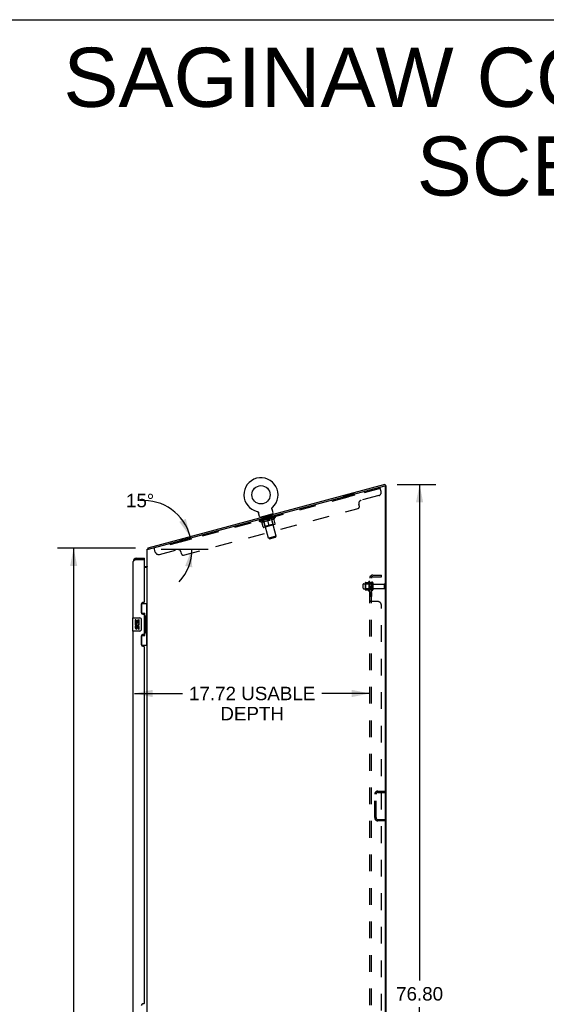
# Model space of a CAD drawing. Header units: inches. Extents: x 0 to 230, y 0 to 149.
# Tile 91 of 92: x 112 to 151, y 74 to 149. Entities that reach past the tile are written whole.
import ezdxf

# ---------------------------------------------------------------- set-up
doc = ezdxf.new("R2010")
doc.units = ezdxf.units.IN
doc.header["$LTSCALE"] = 12.635135
doc.header["$MEASUREMENT"] = 0
doc.linetypes.add('HIDDEN', pattern=[0.2, 0.1, -0.1])
doc.layers.get('0').update_dxf_attribs({"linetype": 'CONTINUOUS'})
for name, color, linetype in [('02___PRT_ALL_AXES', 7, 'CONTINUOUS'), ('DEFAULT_2', 8, 'HIDDEN'), ('DIMENSIONS', 7, 'CONTINUOUS')]:
    doc.layers.add(name, color=color, linetype=linetype)
doc.styles.get("Standard").update_dxf_attribs({"font": 'arial.ttf'})
doc.dimstyles.new('DIMSTYLE_1', dxfattribs={"dimtxt": 1.013514, "dimasz": 1.351351, "dimexe": 0.09, "dimexo": 0.07, "dimgap": 0.0375, "dimtad": 0, "dimtih": 1, "dimtoh": 1, "dimzin": 4, "dimdsep": 46, "dimtxsty": 'Standard', "dimblk": '_FILLED', "dimblk1": '_FILLED', "dimblk2": '_FILLED', "dimcen": 0.09, "dimazin": 1, "dimtfac": 1, "dimtofl": 0, "dimtmove": 0, "dimatfit": 3, "dimldrblk": '_FILLED', "dimfxl": 1, "dimtolj": 1, "dimtzin": 4, "dimarcsym": 0})
doc.dimstyles.new('DIMSTYLE_2', dxfattribs={"dimtxt": 1.013514, "dimasz": 1.351351, "dimexe": 0.09, "dimexo": 0.07, "dimgap": 0.0375, "dimtad": 0, "dimtih": 1, "dimtoh": 1, "dimdec": 0, "dimzin": 4, "dimdsep": 46, "dimtxsty": 'Standard', "dimblk": '_FILLED', "dimblk1": '_FILLED', "dimblk2": '_FILLED', "dimcen": 0.09, "dimadec": 0, "dimazin": 1, "dimtfac": 1, "dimtofl": 0, "dimtmove": 0, "dimatfit": 3, "dimldrblk": '_FILLED', "dimfxl": 1, "dimtolj": 1, "dimtzin": 4, "dimarcsym": 0})

# ---------------------------------------------------------------- blocks, each defined once
blk = doc.blocks.new('_FILLED')
at = {"color": 0, "linetype": 'ByBlock'}
blk.add_solid([(0, 0), (-1, 0.2), (-1, -0.2)], dxfattribs=at)
blk = doc.blocks.new('*D5')
at = {"layer": 'DIMENSIONS', "color": 2, "linetype": 'Continuous'}
for p, q in [((140.109, 113.615), (143.015, 113.615)), ((141.799, 113.615), (141.799, 76.226)), ((141.799, 36.811), (141.799, 74.199)), ((140.163, 36.811), (143.015, 36.811))]:
    blk.add_line(p, q, dxfattribs=at)
at = {"layer": 'DIMENSIONS', "color": 2, "linetype": 'Continuous', "xscale": 1.3513513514, "yscale": 1.3513513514, "zscale": 1.3513513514}
for p, rotation in [((141.799, 113.615), 90), ((141.799, 36.811), 270)]:
    blk.add_blockref('_FILLED', p, dxfattribs=dict(at, rotation=rotation))
at = {"layer": 'DIMENSIONS', "color": 2, "linetype": 'Continuous', "insert": (141.799, 75.72), "char_height": 1.0135, "width": 3.54165, "attachment_point": 2, "line_spacing_factor": 0.9}
blk.add_mtext('76.80', dxfattribs=at)
blk = doc.blocks.new('*D6')
at = {"layer": 'DIMENSIONS', "color": 2, "linetype": 'Continuous'}
for p, q in [((120.38, 108.81), (114.504, 108.81)), ((115.72, 108.81), (115.72, 73.824)), ((115.72, 36.811), (115.72, 71.797)), ((120.53, 36.811), (114.504, 36.811))]:
    blk.add_line(p, q, dxfattribs=at)
at = {"layer": 'DIMENSIONS', "color": 2, "linetype": 'Continuous', "xscale": 1.3513513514, "yscale": 1.3513513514, "zscale": 1.3513513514}
for p, rotation in [((115.72, 108.81), 90), ((115.72, 36.811), 270)]:
    blk.add_blockref('_FILLED', p, dxfattribs=dict(at, rotation=rotation))
at = {"layer": 'DIMENSIONS', "color": 2, "linetype": 'Continuous', "insert": (115.72, 73.317), "char_height": 1.0135, "width": 3.54165, "attachment_point": 2, "line_spacing_factor": 0.9}
blk.add_mtext('72.00', dxfattribs=at)
blk = doc.blocks.new('*D10')
at = {"layer": 'DIMENSIONS', "color": 2, "linetype": 'Continuous'}
blk.add_line((122.319, 108.741), (125.853, 108.741), dxfattribs=at)
for start, end in [(15, 93.87754), (317.75618, 360)]:
    blk.add_arc((120.971, 108.741), 3.666, start, end, dxfattribs=at)
for points in [[(123.685, 110.792), (124.512, 109.689), (124.172, 111.025)], [(124.655, 107.363), (124.637, 108.741), (124.123, 107.462)]]:
    blk.add_solid(points, dxfattribs=at)
at = {"layer": 'DIMENSIONS', "color": 2, "linetype": 'Continuous', "insert": (120.723, 112.905), "char_height": 1.01351, "width": 2.25058, "attachment_point": 2, "line_spacing_factor": 0.9}
blk.add_mtext('15\\fgdt;{\\fgdt;~}', dxfattribs=at)
blk = doc.blocks.new('*D19')
at = {"layer": 'DIMENSIONS', "color": 2, "linetype": 'Continuous'}
for p, q in [((120.315, 97.855), (123.916, 97.855)), ((138.04, 97.855), (134.439, 97.855))]:
    blk.add_line(p, q, dxfattribs=at)
at = {"layer": 'DIMENSIONS', "color": 2, "linetype": 'Continuous', "xscale": 1.3513513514, "yscale": 1.3513513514, "zscale": 1.3513513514, "rotation": 180}
blk.add_blockref('_FILLED', (120.315, 97.855), dxfattribs=at)
at = {"layer": 'DIMENSIONS', "color": 2, "linetype": 'Continuous', "xscale": 1.3513513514, "yscale": 1.3513513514, "zscale": 1.3513513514}
blk.add_blockref('_FILLED', (138.04, 97.855), dxfattribs=at)
at = {"layer": 'DIMENSIONS', "color": 2, "linetype": 'Continuous', "insert": (129.177, 98.362), "char_height": 1.01351, "width": 9.5097, "attachment_point": 2, "line_spacing_factor": 0.9}
blk.add_mtext('17.72 USABLE\\PDEPTH', dxfattribs=at)

msp = doc.modelspace()

# ---------------------------------------------------------------- linework, layer by layer
at = {"color": 7, "linetype": 'Continuous'}
for p, q in [((0, 148.649), (229.73, 148.649)), ((121.334, 108.838), (139.192, 113.623)), ((139.219, 113.522), (139.192, 113.623)), ((139.269, 113.508), (139.202, 113.508)), ((129.555, 111.578), (129.555, 111.578)), ((129.555, 111.578), (129.56, 111.576)), ((129.557, 111.577), (129.559, 111.577)), ((129.56, 111.576), (129.565, 111.575)), ((129.565, 111.575), (129.57, 111.573)), ((129.57, 111.573), (129.575, 111.572)), ((129.575, 111.572), (129.58, 111.57)), ((129.58, 111.57), (129.585, 111.567)), ((129.585, 111.568), (129.589, 111.565)), ((129.589, 111.565), (129.594, 111.563)), ((129.594, 111.563), (129.599, 111.56)), ((129.598, 111.56), (129.603, 111.557)), ((129.603, 111.557), (129.607, 111.554)), ((129.607, 111.554), (129.611, 111.551)), ((129.611, 111.551), (129.616, 111.548)), ((129.615, 111.548), (129.62, 111.544)), ((129.619, 111.544), (129.623, 111.541)), ((129.623, 111.541), (129.627, 111.537)), ((129.627, 111.537), (129.631, 111.533)), ((129.631, 111.533), (129.634, 111.529)), ((129.634, 111.529), (129.637, 111.525)), ((129.637, 111.525), (129.64, 111.521)), ((129.64, 111.521), (129.643, 111.517)), ((129.643, 111.517), (129.646, 111.512)), ((129.646, 111.512), (129.649, 111.508)), ((129.649, 111.508), (129.651, 111.503)), ((129.651, 111.503), (129.654, 111.499)), ((129.654, 111.499), (129.656, 111.494)), ((129.656, 111.494), (129.658, 111.489)), ((129.658, 111.489), (129.659, 111.484)), ((129.661, 111.479), (129.662, 111.475)), ((129.738, 111.192), (129.662, 111.475)), ((130.744, 111.39), (129.778, 111.131)), ((130.668, 111.797), (130.669, 111.802)), ((130.668, 111.791), (130.668, 111.797)), ((130.668, 111.786), (130.668, 111.791)), ((130.668, 111.781), (130.668, 111.786)), ((130.668, 111.776), (130.668, 111.781)), ((130.668, 111.77), (130.668, 111.776)), ((130.669, 111.765), (130.668, 111.77)), ((130.669, 111.802), (130.67, 111.807)), ((130.669, 111.76), (130.669, 111.765)), ((130.67, 111.755), (130.669, 111.76)), ((130.67, 111.807), (130.671, 111.812)), ((130.672, 111.75), (130.67, 111.755)), ((130.671, 111.812), (130.672, 111.817)), ((130.672, 111.817), (130.673, 111.822)), ((130.673, 111.745), (130.672, 111.75)), ((130.673, 111.822), (130.675, 111.827)), ((130.748, 111.463), (130.673, 111.745)), ((130.675, 111.827), (130.677, 111.832)), ((130.676, 111.832), (130.678, 111.837)), ((130.68, 111.842), (130.683, 111.847)), ((130.683, 111.847), (130.685, 111.851)), ((130.685, 111.851), (130.688, 111.856)), ((130.688, 111.856), (130.69, 111.86)), ((130.69, 111.86), (130.693, 111.865)), ((130.693, 111.865), (130.696, 111.869)), ((130.696, 111.869), (130.7, 111.873)), ((130.7, 111.873), (130.703, 111.877)), ((130.703, 111.877), (130.706, 111.881)), ((130.706, 111.881), (130.71, 111.885)), ((130.706, 111.881), (130.708, 111.882)), ((130.71, 111.885), (130.714, 111.888)), ((130.711, 111.886), (130.713, 111.887)), ((130.744, 111.39), (130.752, 111.361)), ((129.778, 111.131), (129.786, 111.102)), ((121.319, 108.781), (121.358, 108.752)), ((121.334, 108.838), (121.361, 108.741)), ((120.457, 108.061), (120.457, 107.957)), ((121.065, 107.957), (121.045, 107.957)), ((121.065, 107.957), (121.065, 108.061)), ((121.065, 107.415), (121.126, 107.415)), ((121.264, 107.447), (121.266, 107.445)), ((120.828, 104.636), (121.269, 104.636)), ((120.865, 103.856), (120.865, 104.636)), ((121.23, 103.611), (121.23, 104.636)), ((120.151, 103.546), (120.151, 102.576)), ((120.166, 103.561), (120.706, 103.561)), ((120.806, 103.461), (120.806, 102.661)), ((120.865, 103.901), (121.092, 103.901)), ((121.092, 102.221), (121.092, 103.901)), ((121.129, 103.661), (121.129, 103.641)), ((121.129, 103.611), (121.129, 102.511)), ((121.251, 103.611), (121.129, 103.611)), ((121.251, 102.511), (121.251, 103.611)), ((120.706, 102.561), (120.166, 102.561)), ((121.251, 102.511), (121.129, 102.511)), ((121.129, 102.48), (121.129, 102.46)), ((121.23, 101.486), (121.23, 102.511)), ((120.865, 101.486), (120.865, 102.266)), ((120.865, 102.221), (121.092, 102.221)), ((120.828, 101.486), (121.269, 101.486))]:
    msp.add_line(p, q, dxfattribs=at)
at = {"color": 3, "linetype": 'Continuous'}
for p, q in [((121.373, 108.741), (139.177, 113.511)), ((139.219, 113.522), (139.19, 113.515)), ((139.217, 36.977), (139.217, 113.481)), ((139.269, 36.915), (139.269, 113.508)), ((121.269, 36.915), (121.269, 108.741)), ((121.269, 108.741), (121.373, 108.741)), ((120.211, 103.561), (120.211, 107.814)), ((120.372, 107.925), (120.354, 107.918)), ((120.383, 107.929), (120.372, 107.925)), ((120.395, 107.934), (120.383, 107.929)), ((120.408, 107.938), (120.395, 107.934)), ((120.426, 107.945), (120.408, 107.938)), ((120.457, 107.957), (120.426, 107.945)), ((120.457, 108.061), (121.065, 108.061)), ((120.457, 107.957), (121.045, 107.957)), ((121.065, 104.768), (121.065, 107.937)), ((121.269, 107.363), (121.065, 107.363)), ((121.005, 104.708), (120.945, 104.708)), ((120.815, 104.578), (120.815, 103.958)), ((120.945, 103.828), (121.005, 103.828)), ((121.065, 102.353), (121.065, 103.768)), ((120.211, 73.311), (120.211, 102.561)), ((120.815, 102.163), (120.815, 101.543)), ((121.005, 102.293), (120.945, 102.293)), ((120.945, 101.413), (121.005, 101.413)), ((121.065, 74.518), (121.065, 101.353)), ((121.005, 74.458), (120.945, 74.458))]:
    msp.add_line(p, q, dxfattribs=at)
at = {"color": 7, "linetype": 'Continuous'}
for points in [[(129.658, 111.489), (129.659, 111.484), (129.661, 111.479)], [(130.673, 111.745), (130.672, 111.75), (130.67, 111.755)], [(130.678, 111.837), (130.681, 111.842), (130.683, 111.847)], [(121.319, 108.781), (121.321, 108.783), (121.322, 108.785), (121.323, 108.787), (121.324, 108.79), (121.324, 108.793), (121.325, 108.796), (121.325, 108.799), (121.325, 108.803), (121.326, 108.806), (121.326, 108.809)], [(121.326, 108.809), (121.326, 108.815), (121.326, 108.818), (121.327, 108.821), (121.327, 108.824), (121.327, 108.826), (121.328, 108.829), (121.328, 108.831), (121.329, 108.833), (121.33, 108.835), (121.331, 108.836), (121.332, 108.837), (121.333, 108.838), (121.334, 108.838)], [(121.24, 107.471), (121.24, 107.471), (121.24, 107.47), (121.24, 107.47), (121.24, 107.469), (121.241, 107.468), (121.242, 107.467), (121.244, 107.465), (121.245, 107.464), (121.247, 107.463), (121.251, 107.46)], [(121.251, 107.46), (121.253, 107.458), (121.255, 107.456), (121.257, 107.454), (121.259, 107.452)], [(121.259, 107.452), (121.261, 107.451), (121.263, 107.449), (121.264, 107.447)], [(121.266, 107.445), (121.267, 107.443), (121.268, 107.441), (121.268, 107.44), (121.269, 107.438), (121.269, 107.437)], [(120.799, 103.497), (120.801, 103.491), (120.803, 103.485), (120.804, 103.479), (120.805, 103.473), (120.805, 103.467), (120.806, 103.461)], [(121.056, 103.8), (121.058, 103.803), (121.063, 103.812), (121.068, 103.819), (121.073, 103.827), (121.076, 103.834), (121.08, 103.84), (121.083, 103.846), (121.085, 103.852), (121.087, 103.857), (121.089, 103.862), (121.09, 103.866), (121.091, 103.87), (121.092, 103.874), (121.092, 103.877)], [(120.806, 102.661), (120.805, 102.654), (120.805, 102.648), (120.804, 102.642), (120.803, 102.636), (120.801, 102.63), (120.799, 102.625)], [(121.092, 102.244), (121.092, 102.248), (121.091, 102.251), (121.09, 102.255), (121.089, 102.26), (121.087, 102.265), (121.085, 102.27), (121.083, 102.275), (121.08, 102.281), (121.076, 102.288), (121.073, 102.295), (121.068, 102.302), (121.063, 102.31), (121.058, 102.318), (121.056, 102.322)]]:
    msp.add_lwpolyline(points, dxfattribs=at)
at = {"color": 3, "linetype": 'Continuous'}
msp.add_lwpolyline([(120.354, 107.918), (120.349, 107.915), (120.343, 107.913), (120.338, 107.911), (120.332, 107.908), (120.327, 107.906), (120.322, 107.904), (120.316, 107.902), (120.311, 107.899), (120.306, 107.897), (120.301, 107.895), (120.297, 107.892), (120.292, 107.89), (120.287, 107.888), (120.283, 107.885), (120.279, 107.883), (120.274, 107.881), (120.27, 107.879), (120.266, 107.876), (120.262, 107.874), (120.259, 107.872), (120.255, 107.869), (120.251, 107.867), (120.248, 107.865), (120.245, 107.862), (120.242, 107.86), (120.239, 107.858), (120.236, 107.856), (120.233, 107.853), (120.231, 107.851), (120.228, 107.849), (120.226, 107.846), (120.224, 107.844), (120.222, 107.842), (120.22, 107.839), (120.219, 107.837), (120.217, 107.835), (120.216, 107.833), (120.215, 107.83), (120.214, 107.828), (120.213, 107.826), (120.212, 107.823), (120.211, 107.821), (120.211, 107.819), (120.211, 107.816), (120.211, 107.814)], dxfattribs=at)
at = {"color": 7, "linetype": 'Continuous'}
msp.add_circle((129.84, 112.833), 0.688, dxfattribs=at)
for centre, radius, start, end in [((129.84, 112.833), 1.288, 312.70045, 257.29954), ((130.682, 111.445), 0.069, 285, 15), ((129.805, 111.21), 0.069, 195, 285), ((121.515, 108.631), 0.246, 142.60593, 153.65775), ((120.457, 107.814), 0.142, 90, 131.36571), ((120.375, 107.671), 0.26, 87.41279, 90), ((121.126, 107.557), 0.142, 270, 360), ((120.166, 103.546), 0.015, 90, 180), ((120.706, 103.461), 0.1, 21.20502, 90), ((120.166, 102.576), 0.015, 180, 270), ((120.706, 102.661), 0.1, 270, 338.79459)]:
    msp.add_arc(centre, radius, start, end, dxfattribs=at)
at = {"color": 3, "linetype": 'Continuous'}
for centre, radius, start, end in [((139.186, 113.481), 0.0312, 0, 105), ((120.457, 107.814), 0.246, 90, 180), ((121.045, 107.937), 0.02, 0, 90), ((120.945, 104.578), 0.13, 90, 180), ((121.005, 104.768), 0.06, 270, 360), ((120.945, 103.958), 0.13, 180, 270), ((121.005, 103.768), 0.06, 0, 90), ((120.945, 102.163), 0.13, 90, 180), ((121.005, 102.353), 0.06, 270, 360), ((120.945, 101.543), 0.13, 180, 270), ((121.005, 101.353), 0.06, 0, 90), ((120.945, 74.328), 0.13, 90, 180), ((121.005, 74.518), 0.06, 270, 360)]:
    msp.add_arc(centre, radius, start, end, dxfattribs=at)
at = {"color": 7, "linetype": 'Continuous'}
for centre, start_param, end_param in [((121.025, 103.651), -1.51401, -0.699287), ((121.025, 103.651), -2.442306, -1.627583), ((121.025, 102.47), -1.51401, -0.699287), ((121.025, 102.47), -2.442306, -1.627583)]:
    msp.add_ellipse(centre, major_axis=(0, 0.18), ratio=0.579493, start_param=start_param, end_param=end_param, dxfattribs=at)
at = {"layer": '02___PRT_ALL_AXES', "color": 8, "linetype": 'HIDDEN'}
for p, q in [((136.876, 112.895), (136.031, 112.668)), ((136.876, 112.895), (136.903, 112.794)), ((136.031, 112.668), (136.058, 112.568)), ((136.903, 112.794), (136.058, 112.568)), ((130.718, 111.245), (129.873, 111.018)), ((129.9, 110.918), (129.873, 111.018)), ((130.745, 111.144), (129.9, 110.918)), ((130.745, 111.144), (130.718, 111.245)), ((124.561, 109.595), (123.715, 109.368)), ((123.715, 109.368), (123.742, 109.268)), ((124.587, 109.494), (123.742, 109.268)), ((124.561, 109.595), (124.587, 109.494)), ((137.97, 106.292), (137.97, 105.58)), ((138.04, 106.186), (138.04, 106.27)), ((138.04, 106.186), (138.04, 105.686)), ((138.165, 106.186), (138.04, 106.186)), ((138.165, 106.186), (138.165, 105.686)), ((137.57, 106.119), (138.165, 106.119)), ((137.57, 105.753), (138.165, 105.753)), ((138.04, 105.602), (138.04, 105.686)), ((138.165, 105.686), (138.04, 105.686)), ((138.04, 105.457), (138.04, 105.176)), ((138.165, 105.457), (138.04, 105.457)), ((138.165, 105.457), (138.165, 105.176)), ((138.333, 106.102), (139.135, 106.102)), ((138.333, 105.77), (139.135, 105.77)), ((138.165, 105.176), (138.04, 105.176))]:
    msp.add_line(p, q, dxfattribs=at)
at = {"layer": '02___PRT_ALL_AXES', "color": 7, "linetype": 'Continuous'}
for p, q in [((120.354, 103.407), (120.354, 103.176)), ((120.417, 103.407), (120.354, 103.407)), ((120.354, 103.176), (120.615, 103.176)), ((120.417, 103.239), (120.417, 103.407)), ((120.48, 103.239), (120.417, 103.239)), ((120.48, 103.375), (120.48, 103.239)), ((120.54, 103.375), (120.48, 103.375)), ((120.54, 103.239), (120.54, 103.375)), ((120.605, 103.239), (120.54, 103.239)), ((120.615, 103.176), (120.588, 103.157)), ((120.605, 103.407), (120.605, 103.239)), ((120.668, 103.407), (120.605, 103.407)), ((120.65, 103.176), (120.668, 103.176)), ((120.668, 103.176), (120.668, 103.407)), ((120.354, 102.946), (120.354, 102.809)), ((120.417, 102.946), (120.354, 102.946)), ((120.424, 103.14), (120.367, 103.165)), ((120.417, 102.809), (120.417, 102.946)), ((120.479, 102.851), (120.48, 102.809)), ((120.54, 102.789), (120.54, 102.858)), ((120.605, 102.851), (120.605, 102.715)), ((120.605, 102.715), (120.668, 102.715)), ((120.668, 102.715), (120.668, 102.851))]:
    msp.add_line(p, q, dxfattribs=at)
at = {"layer": '02___PRT_ALL_AXES', "color": 8, "linetype": 'HIDDEN'}
for centre, radius, start, end in [((138.57, 105.936), 0.698, 149.33687, 156.03207), ((138.001, 106.27), 0.0384, 0, 145.55034), ((138.57, 105.936), 0.698, 203.96793, 210.66313), ((138.001, 105.602), 0.0384, 214.44966, 360)]:
    msp.add_arc(centre, radius, start, end, dxfattribs=at)
at = {"layer": '02___PRT_ALL_AXES', "color": 7, "linetype": 'Continuous'}
for centre, radius, start, end in [((120.511, 103.103), 0.157, 25.73705, 27.8532), ((120.511, 103.103), 0.157, 156.59665, 341.87913), ((120.448, 102.809), 0.0943, 180, 248.67039), ((120.448, 102.809), 0.0943, 248.69989, 347.43379), ((120.511, 103.103), 0.0943, 156.59665, 35.11217), ((120.448, 102.809), 0.0314, 180, 0.04847), ((120.574, 102.851), 0.0943, 0, 180), ((120.574, 102.846), 0.0362, 83.42855, 161.76278), ((120.574, 102.851), 0.0314, 0, 81.22946), ((120.514, 103.103), 0.154, 341.41988, 26.19629)]:
    msp.add_arc(centre, radius, start, end, dxfattribs=at)
at = {"layer": 'DEFAULT_2', "color": 8, "linetype": 'HIDDEN'}
for p, q in [((138.835, 113.312), (121.81, 108.75)), ((138.897, 113.079), (138.808, 113.412)), ((137.256, 111.961), (137.215, 112.111)), ((138.72, 112.773), (137.392, 112.417)), ((124.006, 108.282), (137.167, 111.808)), ((129.555, 111.578), (129.555, 111.578)), ((129.564, 111.575), (129.565, 111.575)), ((130.563, 111.342), (130.571, 111.313)), ((130.714, 111.888), (130.714, 111.888)), ((129.724, 110.82), (129.711, 110.865)), ((129.722, 110.861), (129.721, 110.868)), ((130.947, 111.148), (129.724, 110.82)), ((129.906, 110.753), (129.724, 110.82)), ((129.732, 110.86), (129.731, 110.863)), ((129.732, 110.86), (130.92, 111.179)), ((129.74, 110.863), (129.739, 110.866)), ((129.741, 110.863), (129.74, 110.866)), ((129.75, 110.869), (129.748, 110.875)), ((129.767, 110.87), (129.766, 110.873)), ((129.768, 110.87), (129.768, 110.873)), ((129.795, 110.881), (129.793, 110.887)), ((129.81, 110.881), (129.809, 110.884)), ((129.813, 110.882), (129.812, 110.885)), ((130.009, 110.938), (129.815, 110.886)), ((129.856, 110.897), (129.855, 110.903)), ((129.858, 110.894), (129.858, 110.897)), ((129.859, 110.894), (129.858, 110.897)), ((129.862, 110.895), (129.861, 110.898)), ((129.869, 110.897), (129.868, 110.9)), ((129.869, 110.897), (129.868, 110.9)), ((129.872, 110.898), (129.871, 110.901)), ((129.876, 110.899), (129.875, 110.903)), ((129.88, 110.9), (129.879, 110.903)), ((129.893, 110.904), (129.893, 110.907)), ((130.01, 110.406), (129.905, 110.798)), ((129.906, 110.753), (129.916, 110.756)), ((129.911, 110.908), (129.91, 110.914)), ((129.911, 110.908), (129.91, 110.911)), ((129.932, 110.917), (129.93, 110.924)), ((129.931, 110.914), (129.93, 110.917)), ((129.931, 110.914), (129.93, 110.917)), ((129.942, 110.917), (129.941, 110.92)), ((129.946, 110.918), (129.945, 110.921)), ((129.955, 110.92), (129.954, 110.923)), ((129.959, 111.18), (129.967, 111.151)), ((129.966, 110.923), (129.964, 110.93)), ((130.406, 109.559), (129.98, 111.15)), ((129.981, 110.927), (129.98, 110.93)), ((129.984, 110.928), (129.983, 110.931)), ((130.01, 110.935), (130.009, 110.938)), ((130.074, 110.955), (130.014, 110.939)), ((130.019, 110.941), (130.017, 110.947)), ((130.026, 110.939), (130.026, 110.942)), ((130.031, 110.94), (130.03, 110.944)), ((130.155, 110.447), (130.034, 110.9)), ((130.037, 110.942), (130.035, 110.95)), ((130.041, 110.943), (130.04, 110.946)), ((130.051, 110.946), (130.051, 110.949)), ((130.228, 110.84), (130.054, 110.793)), ((130.88, 110.6), (130.056, 110.379)), ((130.075, 110.952), (130.074, 110.955)), ((130.146, 110.974), (130.089, 110.959)), ((130.109, 110.961), (130.109, 110.964)), ((130.116, 110.967), (130.114, 110.973)), ((130.12, 110.964), (130.119, 110.968)), ((130.122, 110.965), (130.12, 110.974)), ((130.125, 110.966), (130.124, 110.969)), ((130.132, 110.968), (130.131, 110.971)), ((130.147, 110.972), (130.146, 110.974)), ((130.759, 110.609), (130.155, 110.447)), ((130.224, 110.995), (130.171, 110.981)), ((130.185, 110.982), (130.184, 110.985)), ((130.214, 110.993), (130.323, 111.029)), ((130.219, 110.994), (130.217, 111.001)), ((130.219, 110.994), (130.217, 111.001)), ((130.217, 111.001), (130.217, 111.001)), ((130.22, 110.991), (130.219, 110.994)), ((130.224, 110.992), (130.223, 110.996)), ((130.225, 110.992), (130.224, 110.996)), ((130.225, 110.992), (130.224, 110.995)), ((130.305, 111.017), (130.258, 111.004)), ((130.264, 111.003), (130.264, 111.006)), ((130.306, 111.014), (130.305, 111.017)), ((130.322, 111.022), (130.322, 111.022)), ((130.323, 111.019), (130.322, 111.022)), ((130.323, 111.019), (130.322, 111.022)), ((130.325, 111.023), (130.323, 111.029)), ((130.328, 111.02), (130.327, 111.023)), ((130.328, 111.02), (130.327, 111.023)), ((130.327, 111.023), (130.327, 111.023)), ((130.329, 111.024), (130.392, 111.04)), ((130.346, 111.025), (130.345, 111.028)), ((130.468, 110.49), (130.353, 110.918)), ((130.359, 111.036), (130.435, 111.052)), ((130.361, 111.032), (130.359, 111.036)), ((130.381, 111.037), (130.38, 111.041)), ((130.387, 111.036), (130.386, 111.039)), ((130.426, 111.046), (130.425, 111.05)), ((130.426, 111.049), (130.479, 111.063)), ((130.427, 111.046), (130.426, 111.049)), ((130.428, 111.047), (130.427, 111.05)), ((130.429, 111.057), (130.429, 111.057)), ((130.431, 111.051), (130.429, 111.057)), ((130.431, 111.051), (130.429, 111.057)), ((130.431, 111.048), (130.431, 111.051)), ((130.467, 111.057), (130.466, 111.06)), ((130.674, 110.959), (130.501, 110.913)), ((130.504, 111.07), (130.561, 111.086)), ((130.504, 111.067), (130.504, 111.07)), ((130.519, 111.071), (130.518, 111.075)), ((130.526, 111.073), (130.526, 111.076)), ((130.529, 111.074), (130.527, 111.083)), ((130.531, 111.075), (130.53, 111.078)), ((130.534, 111.079), (130.532, 111.085)), ((130.542, 111.077), (130.541, 111.08)), ((130.986, 109.715), (130.56, 111.305)), ((130.576, 111.09), (130.636, 111.106)), ((130.577, 111.087), (130.576, 111.09)), ((130.6, 111.093), (130.599, 111.096)), ((130.611, 111.096), (130.61, 111.099)), ((130.615, 111.097), (130.612, 111.105)), ((130.62, 111.098), (130.62, 111.102)), ((130.625, 111.1), (130.624, 111.103)), ((130.631, 111.105), (130.629, 111.111)), ((130.759, 110.609), (130.638, 111.062)), ((130.641, 111.107), (130.835, 111.159)), ((130.641, 111.104), (130.641, 111.107)), ((130.668, 111.111), (130.667, 111.114)), ((130.671, 111.112), (130.67, 111.115)), ((130.686, 111.116), (130.684, 111.123)), ((130.697, 111.119), (130.696, 111.122)), ((130.706, 111.121), (130.705, 111.124)), ((130.71, 111.122), (130.709, 111.125)), ((130.718, 111.128), (130.716, 111.134)), ((130.72, 111.125), (130.719, 111.128)), ((130.72, 111.125), (130.72, 111.128)), ((130.74, 111.13), (130.738, 111.136)), ((130.74, 111.131), (130.74, 111.133)), ((130.758, 111.135), (130.757, 111.138)), ((130.759, 110.609), (130.808, 110.581)), ((130.772, 111.139), (130.771, 111.142)), ((130.776, 111.14), (130.775, 111.144)), ((130.779, 111.141), (130.778, 111.144)), ((130.782, 111.142), (130.782, 111.145)), ((130.782, 111.142), (130.782, 111.145)), ((130.789, 111.144), (130.789, 111.147)), ((130.792, 111.144), (130.791, 111.147)), ((130.793, 111.148), (130.792, 111.155)), ((130.793, 111.145), (130.792, 111.148)), ((130.906, 110.646), (130.801, 111.038)), ((130.812, 110.996), (130.822, 110.999)), ((130.822, 110.999), (130.947, 111.148)), ((130.839, 111.157), (130.838, 111.16)), ((130.841, 111.158), (130.841, 111.161)), ((130.855, 111.165), (130.853, 111.171)), ((130.883, 111.169), (130.882, 111.172)), ((130.885, 111.169), (130.884, 111.172)), ((130.9, 111.177), (130.898, 111.183)), ((130.91, 111.176), (130.909, 111.179)), ((130.911, 111.176), (130.91, 111.18)), ((130.92, 111.179), (130.919, 111.182)), ((130.927, 111.184), (130.926, 111.19)), ((130.947, 111.148), (130.935, 111.193)), ((130.155, 110.447), (130.127, 110.398)), ((130.986, 109.715), (130.406, 109.559)), ((130.491, 109.511), (130.406, 109.559)), ((130.491, 109.511), (130.937, 109.63)), ((130.937, 109.63), (130.986, 109.715)), ((121.873, 108.517), (121.783, 108.851)), ((122.179, 108.341), (123.507, 108.696)), ((123.853, 108.37), (123.813, 108.52)), ((137.704, 106.191), (137.704, 105.68)), ((137.714, 106.213), (137.942, 106.213)), ((138.04, 38.967), (138.04, 106.654)), ((138.165, 106.654), (138.04, 106.654)), ((138.094, 106.693), (138.19, 106.614)), ((138.165, 38.967), (138.165, 106.654)), ((138.271, 106.2), (138.271, 105.671)), ((138.277, 106.779), (138.915, 106.779)), ((138.277, 106.654), (138.915, 106.654)), ((138.915, 106.654), (138.915, 106.779)), ((137.54, 105.783), (137.54, 106.089)), ((137.724, 106.119), (137.704, 106.139)), ((137.724, 105.752), (137.704, 105.732)), ((137.714, 105.658), (137.942, 105.658)), ((137.724, 106.119), (137.724, 105.752)), ((138.02, 106.119), (137.724, 106.119)), ((138.02, 105.752), (137.724, 105.752)), ((138.02, 106.119), (138.04, 106.139)), ((138.02, 106.119), (138.02, 105.752)), ((138.02, 105.752), (138.04, 105.732)), ((139.165, 105.8), (139.165, 106.072)), ((138.165, 104.815), (138.04, 104.815)), ((138.066, 104.793), (138.062, 104.795)), ((138.073, 104.79), (138.066, 104.793)), ((138.665, 104.779), (138.094, 104.779)), ((138.915, 41.092), (138.915, 104.529)), ((138.415, 88.495), (138.415, 90.252)), ((138.519, 88.495), (138.519, 90.252)), ((138.661, 90.498), (139.165, 90.498)), ((138.661, 90.394), (139.165, 90.394)), ((139.165, 90.498), (139.165, 90.394)), ((138.661, 88.352), (139.165, 88.352)), ((139.165, 88.248), (139.165, 88.352)), ((139.165, 88.248), (138.661, 88.248))]:
    msp.add_line(p, q, dxfattribs=at)
for points in [[(129.905, 110.798), (129.933, 110.795), (129.96, 110.793), (129.986, 110.792), (130.011, 110.792), (130.036, 110.793), (130.061, 110.795)], [(130.054, 110.793), (130.03, 110.791), (130.006, 110.791), (129.981, 110.791), (129.957, 110.792), (129.931, 110.794), (129.905, 110.797)], [(130.218, 110.837), (130.241, 110.848), (130.264, 110.86), (130.286, 110.873), (130.308, 110.887), (130.33, 110.902), (130.353, 110.918)], [(130.353, 110.917), (130.332, 110.901), (130.311, 110.887), (130.29, 110.874), (130.27, 110.861), (130.249, 110.85), (130.228, 110.84)], [(130.353, 110.918), (130.38, 110.915), (130.408, 110.913), (130.434, 110.912), (130.46, 110.912), (130.485, 110.913), (130.51, 110.915)], [(130.501, 110.913), (130.477, 110.911), (130.453, 110.911), (130.429, 110.911), (130.404, 110.912), (130.379, 110.914), (130.353, 110.917)], [(130.667, 110.957), (130.69, 110.968), (130.712, 110.98), (130.734, 110.993), (130.756, 111.007), (130.778, 111.022), (130.801, 111.038)], [(130.801, 111.037), (130.78, 111.022), (130.759, 111.007), (130.738, 110.994), (130.717, 110.981), (130.696, 110.97), (130.674, 110.959)], [(138.062, 106.675), (138.059, 106.673), (138.056, 106.672), (138.053, 106.67), (138.05, 106.669), (138.047, 106.667), (138.045, 106.665), (138.043, 106.663), (138.042, 106.661), (138.041, 106.659), (138.04, 106.658), (138.04, 106.656), (138.04, 106.654)], [(138.094, 106.693), (138.092, 106.691), (138.089, 106.689), (138.087, 106.687), (138.083, 106.685), (138.08, 106.683), (138.077, 106.681), (138.073, 106.679), (138.069, 106.678), (138.062, 106.675)], [(138.108, 106.654), (138.108, 106.654), (138.107, 106.654), (138.107, 106.654), (138.106, 106.654), (138.106, 106.655), (138.105, 106.655), (138.105, 106.655), (138.105, 106.655)], [(138.105, 106.655), (138.105, 106.655), (138.105, 106.655), (138.105, 106.655), (138.105, 106.655), (138.106, 106.654), (138.106, 106.654), (138.107, 106.654), (138.107, 106.654), (138.108, 106.654), (138.108, 106.654), (138.109, 106.654), (138.11, 106.654), (138.11, 106.654), (138.111, 106.654), (138.112, 106.653), (138.113, 106.653), (138.113, 106.653), (138.114, 106.653), (138.115, 106.653), (138.116, 106.653), (138.116, 106.652), (138.117, 106.652), (138.118, 106.652), (138.119, 106.652), (138.12, 106.652), (138.12, 106.652), (138.121, 106.651), (138.122, 106.651), (138.123, 106.651), (138.124, 106.651), (138.125, 106.65), (138.125, 106.65), (138.126, 106.65), (138.127, 106.65), (138.128, 106.649), (138.129, 106.649), (138.13, 106.649), (138.131, 106.648), (138.132, 106.648), (138.133, 106.648), (138.134, 106.648), (138.135, 106.647), (138.136, 106.647), (138.137, 106.646), (138.138, 106.646), (138.139, 106.646), (138.14, 106.645), (138.141, 106.645), (138.142, 106.645), (138.143, 106.644), (138.144, 106.644), (138.145, 106.643), (138.146, 106.643), (138.147, 106.643), (138.148, 106.642), (138.149, 106.642), (138.15, 106.641), (138.151, 106.641), (138.152, 106.64), (138.153, 106.64), (138.153, 106.64), (138.154, 106.639), (138.155, 106.639), (138.156, 106.638), (138.157, 106.638), (138.158, 106.638), (138.158, 106.637), (138.159, 106.637), (138.16, 106.636), (138.161, 106.636), (138.161, 106.636), (138.162, 106.635), (138.163, 106.635), (138.164, 106.635), (138.164, 106.634), (138.165, 106.634), (138.166, 106.633), (138.166, 106.633), (138.167, 106.633), (138.167, 106.632), (138.168, 106.632), (138.168, 106.632), (138.169, 106.632), (138.169, 106.632)], [(138.179, 106.631), (138.177, 106.633), (138.175, 106.635), (138.173, 106.637), (138.172, 106.64), (138.17, 106.642), (138.168, 106.644), (138.167, 106.647), (138.166, 106.649), (138.165, 106.651), (138.165, 106.653), (138.165, 106.654)], [(138.169, 106.632), (138.169, 106.631), (138.169, 106.631), (138.169, 106.631), (138.169, 106.632), (138.168, 106.632), (138.168, 106.632), (138.168, 106.632), (138.167, 106.633), (138.167, 106.633), (138.166, 106.633), (138.166, 106.634), (138.166, 106.634), (138.165, 106.634)], [(138.19, 106.614), (138.191, 106.614), (138.191, 106.615), (138.191, 106.616), (138.19, 106.617), (138.19, 106.618), (138.189, 106.619), (138.188, 106.62), (138.187, 106.622), (138.186, 106.624), (138.184, 106.625), (138.183, 106.627), (138.179, 106.631)], [(138.04, 104.812), (138.04, 104.813), (138.04, 104.815)], [(138.05, 104.801), (138.047, 104.803), (138.045, 104.805), (138.043, 104.807), (138.042, 104.808), (138.041, 104.81), (138.04, 104.812), (138.04, 104.813), (138.04, 104.815)], [(138.062, 104.795), (138.059, 104.796), (138.056, 104.798), (138.053, 104.8), (138.05, 104.801), (138.047, 104.803), (138.045, 104.805), (138.043, 104.807)], [(138.094, 104.779), (138.092, 104.781), (138.089, 104.783), (138.087, 104.784), (138.083, 104.786), (138.08, 104.787), (138.077, 104.789), (138.073, 104.79)], [(138.092, 104.781), (138.089, 104.783), (138.087, 104.784)], [(138.172, 104.805), (138.17, 104.806), (138.168, 104.807), (138.167, 104.809), (138.166, 104.81), (138.165, 104.812), (138.165, 104.813), (138.165, 104.815)], [(138.175, 104.802), (138.173, 104.803), (138.172, 104.805), (138.17, 104.806), (138.168, 104.807), (138.167, 104.809), (138.166, 104.81), (138.165, 104.812), (138.165, 104.813), (138.165, 104.815)], [(138.183, 104.797), (138.181, 104.798), (138.179, 104.799), (138.175, 104.802)], [(138.19, 104.779), (138.191, 104.781), (138.191, 104.783), (138.191, 104.785), (138.19, 104.786), (138.19, 104.788), (138.189, 104.789), (138.188, 104.791), (138.187, 104.792), (138.186, 104.794), (138.184, 104.795), (138.183, 104.797), (138.181, 104.798)], [(138.189, 104.789), (138.188, 104.791), (138.187, 104.792), (138.186, 104.794), (138.184, 104.795)], [(138.19, 104.779), (138.191, 104.781), (138.191, 104.783), (138.191, 104.785), (138.19, 104.786)]]:
    msp.add_lwpolyline(points, dxfattribs=at)
for centre, radius, start, end in [((138.656, 113.014), 0.25, 285, 15), ((137.457, 112.175), 0.25, 105, 195), ((130.593, 111.314), 0.0345, 105, 195), ((137.135, 111.929), 0.125, 285, 15), ((129.947, 111.141), 0.0345, 15, 105), ((129.995, 110.89), 0.0398, 15, 105), ((130.677, 111.072), 0.0398, 105, 195), ((130.87, 110.636), 0.0371, 285, 15), ((130.046, 110.415), 0.0371, 195, 285), ((122.114, 108.582), 0.25, 195, 285), ((123.572, 108.455), 0.25, 15, 105), ((123.974, 108.402), 0.125, 195, 285), ((137.714, 106.203), 0.01, 90, 174.80617), ((137.845, 106.191), 0.141, 174.79195, 180), ((137.923, 106.223), 0.01, 270, 336.03207), ((138.277, 106.542), 0.237, 90, 180), ((138.277, 106.542), 0.112, 90, 180), ((138.218, 106.2), 0.053, 0, 180), ((138.333, 106.164), 0.0625, 180, 270), ((137.57, 106.089), 0.03, 90, 180.00001), ((137.57, 105.783), 0.03, 179.99999, 270), ((137.845, 105.68), 0.141, 180, 185.20805), ((137.714, 105.668), 0.01, 185.19383, 270), ((137.923, 105.648), 0.01, 23.96793, 90), ((138.218, 105.671), 0.053, 180, 360), ((138.333, 105.707), 0.0625, 90, 180), ((139.135, 106.072), 0.03, 360, 90), ((139.135, 105.8), 0.03, 270, 0), ((138.665, 104.529), 0.25, 0, 90), ((138.661, 90.252), 0.246, 90, 180), ((138.661, 90.252), 0.142, 90, 180), ((138.661, 88.495), 0.246, 180, 270), ((138.661, 88.495), 0.142, 180, 270)]:
    msp.add_arc(centre, radius, start, end, dxfattribs=at)
for centre, major_axis, ratio, start_param, end_param in [((129.695, 110.848), (0.191, 0.051), 0.060556, 0.430652, 1.470503), ((130.323, 111.029), (0.612, 0.164), 0.060556, -3.141593, -2.96706), ((130.323, 111.029), (0.61, 0.17), 0.05963, 2.96643, 3.140963), ((129.697, 110.842), (0.191, 0.053), 0.05963, 1.376596, 1.469874), ((129.738, 110.86), (0.192, 0.049), 0.05963, 0.605815, 1.645666), ((129.672, 110.842), (0.191, 0.053), 0.05963, 0.25549, 1.295341), ((130.323, 111.029), (0.613, 0.157), 0.05963, -2.96643, -2.791898), ((130.323, 111.029), (0.608, 0.177), 0.05688, 2.791345, 2.965878), ((129.74, 110.853), (0.191, 0.051), 0.060556, 1.551758, 1.645036), ((129.674, 110.836), (0.19, 0.055), 0.05688, 1.20151, 1.294789), ((129.74, 110.856), (0.158, 0.044), 0.05963, 1.065228, 1.614276), ((129.721, 110.851), (0.158, 0.046), 0.05688, 0.890143, 1.43919), ((129.777, 110.866), (0.159, 0.043), 0.060556, 1.240391, 1.789438), ((129.799, 110.876), (0.192, 0.047), 0.05688, 0.7809, 1.820751), ((129.668, 110.841), (0.19, 0.055), 0.05688, 0.080405, 1.120256), ((130.323, 111.029), (0.615, 0.151), 0.05688, -2.791345, -2.616812), ((130.323, 111.029), (0.607, 0.182), 0.052395, 2.616403, 2.790936), ((129.8, 110.87), (0.192, 0.049), 0.05963, 1.72692, 1.820198), ((129.67, 110.835), (0.19, 0.057), 0.052395, 1.026568, 1.119847), ((129.721, 110.851), (0.157, 0.047), 0.052395, 0.715201, 1.264248), ((129.831, 110.88), (0.159, 0.041), 0.05963, 1.415553, 1.9646), ((129.875, 110.897), (0.193, 0.045), 0.052395, 0.955842, 1.995693), ((129.685, 110.846), (0.19, 0.057), 0.052395, -0.094537, 0.945314), ((130.323, 111.029), (0.617, 0.145), 0.052395, -2.616403, -2.44187), ((130.323, 111.029), (0.605, 0.188), 0.046319, 2.441654, 2.616187), ((129.877, 110.89), (0.192, 0.047), 0.05688, 1.902006, 1.995284), ((129.686, 110.839), (0.189, 0.059), 0.046319, 0.851819, 0.945098), ((129.738, 110.855), (0.157, 0.049), 0.046319, 0.540452, 1.089499), ((129.9, 110.899), (0.16, 0.039), 0.05688, 1.590638, 2.139686), ((129.965, 110.921), (0.193, 0.044), 0.046319, 1.130591, 2.170442), ((129.721, 110.855), (0.189, 0.059), 0.046319, -0.269286, 0.770565), ((130.323, 111.029), (0.618, 0.14), 0.046319, -2.441654, -2.267121), ((130.323, 111.029), (0.604, 0.192), 0.038841, 2.267123, 2.441656), ((129.967, 110.914), (0.193, 0.045), 0.052395, 2.076947, 2.170226), ((129.722, 110.849), (0.189, 0.06), 0.038841, 0.677289, 0.770567), ((129.774, 110.865), (0.157, 0.05), 0.038841, 0.365921, 0.914969), ((129.981, 110.921), (0.16, 0.038), 0.052395, 1.76558, 2.314627), ((130.067, 110.948), (0.194, 0.042), 0.038841, 1.305122, 2.344973), ((130.323, 111.029), (0.619, 0.135), 0.038841, -2.267123, -2.092591), ((129.775, 110.87), (0.189, 0.06), 0.038841, -0.443817, 0.596034), ((130.323, 111.029), (0.603, 0.196), 0.030195, 2.09281, 2.267343), ((130.068, 110.941), (0.193, 0.044), 0.046319, 2.251696, 2.344975), ((129.777, 110.863), (0.189, 0.061), 0.030195, 0.502975, 0.596254), ((129.827, 110.879), (0.156, 0.051), 0.030195, 0.191608, 0.740655), ((130.073, 110.945), (0.16, 0.036), 0.046319, 1.940329, 2.489376), ((129.846, 110.889), (0.189, 0.061), 0.030195, -0.61813, 0.421721), ((130.176, 110.977), (0.194, 0.041), 0.030195, 1.479435, 2.519286), ((130.323, 111.029), (0.62, 0.132), 0.030195, -2.09281, -1.918277), ((130.323, 111.029), (0.602, 0.199), 0.020645, 1.918687, 2.09322), ((130.177, 110.971), (0.194, 0.042), 0.038841, 2.426227, 2.519505), ((129.848, 110.882), (0.188, 0.062), 0.020645, 0.328852, 0.422131), ((129.894, 110.897), (0.156, 0.052), 0.020645, 0.017485, 0.566532), ((130.173, 110.972), (0.161, 0.035), 0.038841, 2.11486, 2.663907), ((129.932, 110.912), (0.188, 0.062), 0.020645, -0.792253, 0.247598), ((130.289, 111.008), (0.194, 0.04), 0.020645, 1.653558, 2.693409), ((130.323, 111.029), (0.621, 0.129), 0.020645, -1.918687, -1.744154), ((130.323, 111.029), (0.602, 0.2), 0.010478, 1.744704, 1.919237), ((130.291, 111.001), (0.194, 0.041), 0.030195, 2.60054, 2.693819), ((129.933, 110.905), (0.188, 0.063), 0.010478, 0.154869, 0.248148), ((129.975, 110.919), (0.156, 0.052), 0.010478, 6.126688, 6.675735), ((130.278, 111), (0.161, 0.034), 0.030195, 2.289173, 2.83822), ((130.029, 110.938), (0.188, 0.063), 0.010478, -0.966236, -0.000846), ((130.404, 111.038), (0.194, 0.04), 0.010478, 1.827541, 2.867392), ((130.323, 111.029), (0.621, 0.127), 0.010478, 4.538481, 4.720178), ((130.406, 111.032), (0.194, 0.04), 0.020645, 2.774664, 2.867942), ((130.384, 111.028), (0.161, 0.033), 0.020645, 2.463296, 3.012344), ((130.248, 110.997), (0.188, 0.063), 0.010478, 0.274201, 1.314052), ((130.166, 110.97), (0.156, 0.052), 0.010478, -0.000483, 0.504314), ((130.138, 110.96), (0.188, 0.063), 0.010478, 0.099668, 0.192946), ((130.323, 111.029), (0.602, 0.2), 0.010478, -1.571421, -1.396888), ((130.488, 111.056), (0.161, 0.033), 0.010478, 2.637279, 3.14189), ((130.518, 111.062), (0.194, 0.04), 0.010478, 2.74231, 2.948646), ((130.363, 111.027), (0.188, 0.062), 0.020645, 0.448184, 1.488034), ((130.271, 110.998), (0.156, 0.052), 0.020645, 0.129249, 0.678296), ((130.25, 110.99), (0.188, 0.062), 0.020645, 0.273651, 0.366929), ((130.323, 111.029), (0.621, 0.127), 0.010478, 1.222355, 1.396888), ((130.623, 111.097), (0.194, 0.04), 0.010478, -3.140747, -2.175357), ((130.323, 111.029), (0.602, 0.199), 0.020645, -1.397439, -1.222906), ((130.477, 111.058), (0.189, 0.061), 0.030195, 0.622307, 1.662158), ((130.377, 111.026), (0.156, 0.051), 0.030195, 0.303372, 0.852419), ((130.721, 111.123), (0.194, 0.04), 0.020645, 2.893995, 3.933846), ((130.68, 111.108), (0.161, 0.033), 0.010478, 2.749043, 3.29809), ((130.365, 111.021), (0.189, 0.061), 0.030195, 0.447774, 0.541052), ((130.723, 111.117), (0.194, 0.04), 0.010478, 2.893445, 2.986723), ((130.323, 111.029), (0.621, 0.129), 0.020645, 1.048373, 1.222906), ((130.586, 111.087), (0.189, 0.06), 0.038841, 0.79662, 1.836471), ((130.323, 111.029), (0.603, 0.196), 0.030195, -1.223315, -1.048783), ((130.481, 111.055), (0.157, 0.05), 0.038841, 0.477686, 1.026733), ((130.76, 111.129), (0.161, 0.033), 0.020645, 2.57506, 3.124108), ((130.807, 111.146), (0.194, 0.041), 0.030195, 2.719872, 3.759723), ((130.687, 111.114), (0.189, 0.059), 0.046319, 0.971151, 2.011002), ((130.478, 111.051), (0.189, 0.06), 0.038841, 0.622087, 0.715366), ((130.808, 111.14), (0.194, 0.04), 0.020645, 2.719462, 2.812741), ((130.323, 111.029), (0.62, 0.132), 0.030195, 0.87425, 1.048783), ((130.323, 111.029), (0.604, 0.192), 0.038841, -1.049002, -0.874469), ((130.581, 111.081), (0.157, 0.049), 0.046319, 0.652216, 1.201263), ((130.777, 111.138), (0.19, 0.057), 0.052395, 1.1459, 2.185751), ((130.828, 111.147), (0.161, 0.034), 0.030195, 2.400937, 2.949985), ((130.878, 111.165), (0.194, 0.042), 0.038841, 2.545558, 3.585409), ((130.673, 111.106), (0.157, 0.047), 0.052395, 0.826965, 1.376012), ((130.588, 111.081), (0.189, 0.059), 0.046319, 0.796618, 0.889896), ((130.879, 111.159), (0.194, 0.041), 0.030195, 2.545339, 2.638617), ((130.854, 111.159), (0.19, 0.055), 0.05688, 1.320842, 2.360692), ((130.323, 111.029), (0.619, 0.135), 0.038841, 0.699936, 0.874469), ((130.323, 111.029), (0.605, 0.188), 0.046319, -0.874471, -0.699939), ((130.932, 111.18), (0.193, 0.044), 0.046319, 2.371028, 3.410879), ((130.881, 111.161), (0.161, 0.035), 0.038841, 2.226624, 2.775671), ((130.914, 111.175), (0.191, 0.053), 0.05963, 1.495927, 2.535778), ((130.755, 111.128), (0.158, 0.046), 0.05688, 1.001907, 1.550954), ((130.968, 111.189), (0.193, 0.045), 0.052395, 2.196279, 3.23613), ((130.916, 111.171), (0.16, 0.036), 0.046319, 2.052093, 2.601141), ((130.689, 111.108), (0.19, 0.057), 0.052395, 0.971367, 1.064645), ((130.957, 111.187), (0.191, 0.051), 0.060556, 1.671089, 2.71094), ((130.934, 111.173), (0.194, 0.042), 0.038841, 2.371026, 2.464304), ((130.984, 111.194), (0.192, 0.047), 0.05688, 2.021337, 3.061188), ((130.323, 111.029), (0.618, 0.14), 0.046319, 0.525406, 0.699939), ((130.323, 111.029), (0.607, 0.182), 0.052395, -0.699723, -0.52519), ((130.981, 111.193), (0.192, 0.049), 0.05963, 1.846251, 2.886102), ((130.824, 111.146), (0.158, 0.044), 0.05963, 1.176993, 1.72604), ((130.934, 111.176), (0.16, 0.038), 0.052395, 1.877344, 2.426392), ((130.877, 111.161), (0.159, 0.043), 0.060556, 1.352155, 1.901202), ((130.933, 111.176), (0.16, 0.039), 0.05688, 1.702402, 2.25145), ((130.914, 111.171), (0.159, 0.041), 0.05963, 1.527317, 2.076364), ((130.779, 111.132), (0.19, 0.055), 0.05688, 1.146309, 1.239587), ((130.969, 111.183), (0.193, 0.044), 0.046319, 2.196495, 2.289773), ((130.323, 111.029), (0.617, 0.145), 0.052395, 0.350657, 0.52519), ((130.323, 111.029), (0.608, 0.177), 0.05688, -0.524781, -0.350248), ((130.856, 111.152), (0.191, 0.053), 0.05963, 1.321394, 1.414673), ((130.986, 111.187), (0.193, 0.045), 0.052395, 2.021746, 2.115024), ((130.323, 111.029), (0.615, 0.151), 0.05688, 0.175715, 0.350248), ((130.323, 111.029), (0.61, 0.17), 0.05963, -0.349695, -0.175162), ((130.916, 111.169), (0.191, 0.051), 0.060556, 1.496556, 1.589835), ((130.982, 111.186), (0.192, 0.047), 0.05688, 1.846804, 1.940083), ((130.959, 111.18), (0.192, 0.049), 0.05963, 1.671719, 1.764997), ((130.323, 111.029), (0.613, 0.157), 0.05963, 0.000629, 0.175162), ((130.323, 111.029), (0.612, 0.164), 0.060556, -0.174533, 0)]:
    msp.add_ellipse(centre, major_axis=major_axis, ratio=ratio, start_param=start_param, end_param=end_param, dxfattribs=at)

# ---------------------------------------------------------------- texts
at = {"layer": 'DIMENSIONS', "color": 2, "linetype": 'Continuous', "insert": (171.358, 146.537), "char_height": 4.45946, "width": 112.63036, "attachment_point": 2, "line_spacing_factor": 0.9}
msp.add_mtext('SAGINAW CONTROL & ENGINEERING\\PSCE-72EL6018SSST', dxfattribs=at)

# ---------------------------------------------------------------- dimensions: what is measured, and where the dimension line sits
at = {"layer": 'DIMENSIONS', "color": 2, "linetype": 'Continuous'}
for base, p1, p2, angle, picture, middle in [((141.799, 113.615), (140.093, 36.811), (140.039, 113.615), 90, '*D5', (141.799, 75.207)), ((115.72, 36.811), (120.45, 108.81), (120.6, 36.811), 270, '*D6', (115.72, 72.805))]:
    dim = msp.add_linear_dim(base=base, p1=p1, p2=p2, angle=angle, dimstyle='DIMSTYLE_1', dxfattribs=at)
    dim.commit()
    dim.dimension.update_dxf_attribs({"geometry": picture, "text_midpoint": middle, "dimtype": 160})
dim = msp.add_angular_dim_2l(base=(124.6053, 109.219), line1=((122.2121, 108.7405), (122.2487, 108.7405)), line2=((124.4087, 109.6617), (124.4441, 109.6712)), dimstyle='DIMSTYLE_2', dxfattribs=at)
dim.commit()
dim.dimension.update_dxf_attribs({"geometry": '*D10', "text_midpoint": (120.7231, 112.3978), "dimtype": 162})
dim = msp.add_linear_dim(base=(120.31477, 97.85548), p1=(138.03976, 104.77945), p2=(120.31477, 107.9567), angle=180, text='<> USABLE\\PDEPTH', dimstyle='DIMSTYLE_1', dxfattribs=at)
dim.commit()
dim.dimension.update_dxf_attribs({"geometry": '*D19', "text_midpoint": (129.17726, 97.09534), "dimtype": 160})

doc.saveas('drawing.dxf')
